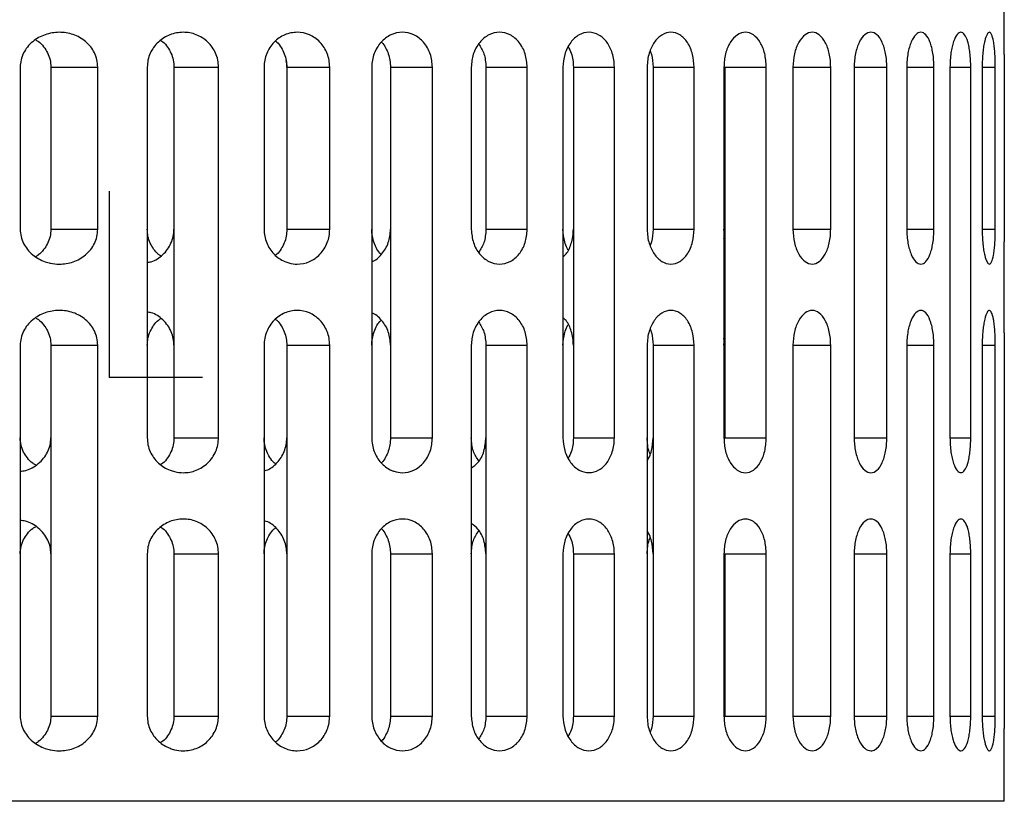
# Model space of a CAD drawing. Header units: millimetres. Extents: x 0 to 273, y -37 to 185.
# Tile 4 of 7: x 94 to 136, y 12 to 46. Entities that reach past the tile are written whole.
import ezdxf

# ---------------------------------------------------------------- set-up
doc = ezdxf.new("R2010")
doc.units = ezdxf.units.MM
doc.header["$PDSIZE"] = -1

msp = doc.modelspace()

# ---------------------------------------------------------------- linework, layer by layer
at = {"color": 7, "linetype": 'Continuous', "lineweight": 25}
for p, q in [((136.044, 44.659), (136.044, 50.623)), ((93.583, 44.123), (93.583, 37.123)), ((94.91, 44.123), (96.93, 44.123)), ((94.91, 44.123), (94.91, 37.123)), ((96.93, 37.123), (96.93, 44.123)), ((99.066, 44.123), (99.066, 28.123)), ((100.219, 44.123), (100.219, 28.123)), ((100.219, 44.123), (102.139, 44.123)), ((102.139, 28.123), (102.139, 44.123)), ((104.106, 44.123), (104.106, 37.123)), ((105.087, 44.123), (105.087, 37.123)), ((105.087, 44.123), (106.939, 44.123)), ((106.939, 37.123), (106.939, 44.123)), ((108.754, 44.123), (108.754, 28.123)), ((109.565, 44.123), (109.565, 28.123)), ((109.565, 44.123), (111.371, 44.123)), ((111.371, 28.123), (111.371, 44.123)), ((113.047, 44.123), (113.047, 37.123)), ((113.681, 44.123), (113.681, 37.123)), ((113.681, 44.123), (115.46, 44.123)), ((115.46, 37.123), (115.46, 44.123)), ((117.004, 44.123), (117.004, 28.123)), ((117.453, 44.123), (117.453, 28.123)), ((117.453, 44.123), (119.221, 44.123)), ((119.221, 28.123), (119.221, 44.123)), ((120.636, 44.123), (120.636, 37.123)), ((120.888, 44.123), (120.888, 37.123)), ((120.888, 44.123), (122.66, 44.123)), ((122.66, 37.123), (122.66, 44.123)), ((123.945, 44.123), (123.945, 28.123)), ((123.982, 44.123), (123.982, 28.123)), ((123.982, 44.123), (125.775, 44.123)), ((125.775, 28.123), (125.775, 44.123)), ((126.927, 44.123), (126.927, 37.123)), ((126.927, 44.123), (128.553, 44.123)), ((128.553, 37.123), (128.553, 44.123)), ((129.567, 44.123), (129.567, 28.123)), ((129.567, 44.123), (130.976, 44.123)), ((130.976, 28.123), (130.976, 44.123)), ((131.838, 44.123), (131.838, 37.123)), ((131.838, 44.123), (133.007, 44.123)), ((133.007, 37.123), (133.007, 44.123)), ((133.7, 44.123), (133.7, 28.123)), ((133.7, 44.123), (134.596, 44.123)), ((134.596, 28.123), (134.596, 44.123)), ((135.089, 44.123), (135.089, 37.123)), ((135.089, 44.123), (135.655, 44.123)), ((135.655, 37.123), (135.655, 44.123)), ((136.044, 44.123), (136.044, 37.123)), ((94.91, 37.123), (96.93, 37.123)), ((105.087, 37.123), (106.939, 37.123)), ((113.681, 37.123), (115.46, 37.123)), ((120.888, 37.123), (122.66, 37.123)), ((123.982, 36.833), (123.945, 37.123)), ((126.927, 37.123), (128.553, 37.123)), ((131.838, 37.123), (133.007, 37.123)), ((135.089, 37.123), (135.655, 37.123)), ((136.044, 32.659), (136.044, 36.587)), ((123.982, 32.123), (123.945, 32.432)), ((93.583, 32.123), (93.583, 16.123)), ((94.91, 32.123), (96.93, 32.123)), ((94.91, 32.123), (94.91, 16.123)), ((96.93, 16.123), (96.93, 32.123)), ((104.106, 32.123), (104.106, 16.123)), ((105.087, 32.123), (105.087, 16.123)), ((105.087, 32.123), (106.939, 32.123)), ((106.939, 16.123), (106.939, 32.123)), ((113.047, 32.123), (113.047, 16.123)), ((113.681, 32.123), (113.681, 16.123)), ((113.681, 32.123), (115.46, 32.123)), ((115.46, 16.123), (115.46, 32.123)), ((120.636, 32.123), (120.636, 16.123)), ((120.888, 32.123), (120.888, 16.123)), ((120.888, 32.123), (122.66, 32.123)), ((122.66, 16.123), (122.66, 32.123)), ((123.945, 32.123), (123.964, 32.273)), ((126.927, 32.123), (126.927, 16.123)), ((126.927, 32.123), (128.553, 32.123)), ((128.553, 16.123), (128.553, 32.123)), ((131.838, 32.123), (131.838, 16.123)), ((131.838, 32.123), (133.007, 32.123)), ((133.007, 16.123), (133.007, 32.123)), ((135.089, 32.123), (135.089, 16.123)), ((135.089, 32.123), (135.655, 32.123)), ((135.655, 16.123), (135.655, 32.123)), ((136.044, 32.123), (136.044, 16.123)), ((100.219, 28.123), (102.139, 28.123)), ((109.565, 28.123), (111.371, 28.123)), ((117.453, 28.123), (119.221, 28.123)), ((123.982, 28.123), (125.775, 28.123)), ((129.567, 28.123), (130.976, 28.123)), ((133.7, 28.123), (134.596, 28.123)), ((99.066, 23.123), (99.066, 16.123)), ((100.219, 23.123), (100.219, 16.123)), ((100.219, 23.123), (102.139, 23.123)), ((102.139, 16.123), (102.139, 23.123)), ((108.754, 23.123), (108.754, 16.123)), ((109.565, 23.123), (109.565, 16.123)), ((109.565, 23.123), (111.371, 23.123)), ((111.371, 16.123), (111.371, 23.123)), ((117.004, 23.123), (117.004, 16.123)), ((117.453, 23.123), (117.453, 16.123)), ((117.453, 23.123), (119.221, 23.123)), ((119.221, 16.123), (119.221, 23.123)), ((123.945, 23.123), (123.945, 16.123)), ((123.982, 23.123), (123.982, 16.123)), ((123.982, 23.123), (125.775, 23.123)), ((125.775, 16.123), (125.775, 23.123)), ((129.567, 23.123), (129.567, 16.123)), ((129.567, 23.123), (130.976, 23.123)), ((130.976, 16.123), (130.976, 23.123)), ((133.7, 23.123), (133.7, 16.123)), ((133.7, 23.123), (134.596, 23.123)), ((134.596, 16.123), (134.596, 23.123)), ((94.91, 16.123), (96.93, 16.123)), ((100.219, 16.123), (102.139, 16.123)), ((105.087, 16.123), (106.939, 16.123)), ((109.565, 16.123), (111.371, 16.123)), ((113.681, 16.123), (115.46, 16.123)), ((117.453, 16.123), (119.221, 16.123)), ((120.888, 16.123), (122.66, 16.123)), ((123.982, 16.123), (125.775, 16.123)), ((126.927, 16.123), (128.553, 16.123)), ((129.567, 16.123), (130.976, 16.123)), ((131.838, 16.123), (133.007, 16.123)), ((133.7, 16.123), (134.596, 16.123)), ((135.089, 16.123), (135.655, 16.123)), ((136.044, 12.443), (136.044, 15.587)), ((136.044, 12.443), (26.044, 12.443))]:
    msp.add_line(p, q, dxfattribs=at)
at = {"color": 7, "linetype": 'Continuous'}
for q in [(97.442, 38.768), (101.455, 30.741)]:
    msp.add_line((97.442, 30.741), q, dxfattribs=at)
at = {"color": 7, "linetype": 'Continuous', "lineweight": 25}
for points, knots in [([(96.93, 44.123), (96.923, 44.228), (96.909, 44.44), (96.799, 44.737), (96.632, 45.006), (96.342, 45.305), (95.88, 45.56), (95.267, 45.656), (94.654, 45.552), (94.189, 45.297), (93.893, 45.001), (93.72, 44.734), (93.606, 44.439), (93.591, 44.227), (93.583, 44.123)], [0, 0, 0, 0, 0.061906, 0.125308, 0.185924, 0.250597, 0.375507, 0.500411, 0.625074, 0.749446, 0.814919, 0.874924, 0.938513, 1, 1, 1, 1]), ([(102.139, 44.123), (102.133, 44.225), (102.121, 44.431), (102.024, 44.723), (101.876, 44.989), (101.615, 45.291), (101.19, 45.556), (100.614, 45.658), (100.036, 45.55), (99.606, 45.285), (99.339, 44.985), (99.186, 44.72), (99.086, 44.431), (99.073, 44.225), (99.066, 44.123)], [0, 0, 0, 0, 0.062136, 0.125383, 0.186392, 0.250669, 0.375459, 0.5003, 0.625033, 0.749589, 0.814502, 0.874719, 0.938192, 1, 1, 1, 1]), ([(106.939, 44.123), (106.934, 44.223), (106.923, 44.425), (106.837, 44.713), (106.704, 44.978), (106.467, 45.281), (106.075, 45.552), (105.535, 45.66), (104.992, 45.548), (104.593, 45.277), (104.35, 44.974), (104.212, 44.71), (104.123, 44.425), (104.111, 44.223), (104.106, 44.123)], [0, 0, 0, 0, 0.062279, 0.125393, 0.186717, 0.250667, 0.375365, 0.500115, 0.624838, 0.749487, 0.814239, 0.874744, 0.938073, 1, 1, 1, 1]), ([(111.371, 44.123), (111.353, 44.318), (111.325, 44.615), (111.16, 44.965), (110.944, 45.273), (110.581, 45.549), (110.076, 45.661), (109.568, 45.546), (109.128, 45.219), (108.877, 44.801), (108.77, 44.421), (108.759, 44.222), (108.754, 44.123)], [0, 0, 0, 0, 0.122359, 0.185688, 0.250364, 0.375166, 0.500001, 0.624856, 0.749722, 0.874585, 0.937931, 1, 1, 1, 1]), ([(115.46, 44.123), (115.443, 44.318), (115.407, 44.713), (115.133, 45.214), (114.738, 45.546), (114.267, 45.662), (113.795, 45.545), (113.45, 45.265), (113.243, 44.952), (113.089, 44.602), (113.064, 44.312), (113.047, 44.123)], [0, 0, 0, 0, 0.123683, 0.249879, 0.374726, 0.499586, 0.62449, 0.749464, 0.816305, 0.880402, 1, 1, 1, 1]), ([(119.221, 44.123), (119.217, 44.229), (119.208, 44.436), (119.117, 44.811), (118.919, 45.216), (118.562, 45.544), (118.129, 45.662), (117.69, 45.545), (117.371, 45.261), (117.181, 44.945), (117.041, 44.594), (117.018, 44.308), (117.004, 44.123)], [0, 0, 0, 0, 0.06771, 0.132099, 0.2504, 0.373928, 0.499887, 0.624683, 0.749579, 0.817979, 0.882596, 1, 1, 1, 1]), ([(122.66, 44.123), (122.648, 44.308), (122.629, 44.594), (122.507, 44.945), (122.34, 45.261), (122.059, 45.545), (121.663, 45.662), (121.263, 45.545), (120.926, 45.217), (120.736, 44.811), (120.649, 44.436), (120.64, 44.229), (120.636, 44.123)], [0, 0, 0, 0, 0.117375, 0.181975, 0.250357, 0.375079, 0.499796, 0.625836, 0.749425, 0.867797, 0.932234, 1, 1, 1, 1]), ([(125.775, 44.123), (125.761, 44.32), (125.734, 44.715), (125.528, 45.214), (125.232, 45.545), (124.878, 45.662), (124.517, 45.547), (124.207, 45.214), (123.988, 44.713), (123.96, 44.319), (123.945, 44.123)], [0, 0, 0, 0, 0.125046, 0.249998, 0.374917, 0.499832, 0.624705, 0.749798, 0.876155, 1, 1, 1, 1]), ([(128.553, 44.123), (128.55, 44.222), (128.545, 44.421), (128.482, 44.801), (128.334, 45.219), (128.071, 45.546), (127.759, 45.661), (127.441, 45.549), (127.208, 45.273), (127.066, 44.965), (126.958, 44.615), (126.939, 44.318), (126.927, 44.123)], [0, 0, 0, 0, 0.0621143, 0.1255187, 0.2503097, 0.3751079, 0.4999091, 0.6247037, 0.7495286, 0.8142314, 0.877587, 1, 1, 1, 1]), ([(130.976, 44.123), (130.973, 44.223), (130.968, 44.425), (130.926, 44.711), (130.862, 44.975), (130.748, 45.277), (130.558, 45.548), (130.292, 45.66), (130.019, 45.552), (129.816, 45.281), (129.692, 44.978), (129.621, 44.713), (129.575, 44.426), (129.57, 44.223), (129.567, 44.123)], [0, 0, 0, 0, 0.061974, 0.125362, 0.185859, 0.250624, 0.37533, 0.500039, 0.624686, 0.74929, 0.813233, 0.874568, 0.937697, 1, 1, 1, 1]), ([(133.007, 44.123), (133.005, 44.225), (133.001, 44.431), (132.966, 44.721), (132.912, 44.986), (132.817, 45.286), (132.661, 45.55), (132.445, 45.658), (132.222, 45.555), (132.053, 45.291), (131.946, 44.989), (131.885, 44.723), (131.845, 44.432), (131.84, 44.225), (131.838, 44.123)], [0, 0, 0, 0, 0.061835, 0.125347, 0.185624, 0.250632, 0.375442, 0.500231, 0.624868, 0.749375, 0.813591, 0.874565, 0.937834, 1, 1, 1, 1]), ([(134.596, 44.123), (134.594, 44.227), (134.591, 44.439), (134.563, 44.734), (134.522, 45.001), (134.45, 45.298), (134.334, 45.553), (134.174, 45.656), (134.006, 45.559), (133.874, 45.304), (133.789, 45.006), (133.739, 44.738), (133.706, 44.44), (133.702, 44.228), (133.7, 44.123)], [0, 0, 0, 0, 0.061594, 0.125311, 0.18525, 0.250669, 0.375658, 0.500534, 0.62512, 0.749482, 0.814006, 0.874507, 0.938001, 1, 1, 1, 1]), ([(135.655, 44.123), (135.654, 44.231), (135.652, 44.452), (135.636, 44.753), (135.611, 45.021), (135.569, 45.313), (135.516, 45.496), (135.457, 45.601), (135.39, 45.643), (135.299, 45.565), (135.212, 45.323), (135.153, 45.028), (135.118, 44.757), (135.094, 44.452), (135.091, 44.232), (135.089, 44.123)], [0, 0, 0, 0, 0.06114, 0.12515, 0.184594, 0.250613, 0.375633, 0.421887, 0.500804, 0.625295, 0.749339, 0.814667, 0.874889, 0.938487, 1, 1, 1, 1]), ([(94.255, 45.291), (94.293, 45.271), (94.429, 45.204), (94.598, 45.007), (94.775, 44.743), (94.888, 44.443), (94.903, 44.229), (94.91, 44.123)], [0, 0, 0, 0, 0.093766, 0.327375, 0.545701, 0.77577, 1, 1, 1, 1]), ([(99.65, 45.268), (99.681, 45.251), (99.8, 45.184), (99.946, 44.988), (100.102, 44.727), (100.2, 44.433), (100.212, 44.226), (100.219, 44.123)], [0, 0, 0, 0, 0.082415, 0.317508, 0.540325, 0.772291, 1, 1, 1, 1]), ([(104.604, 45.239), (104.623, 45.227), (104.723, 45.162), (104.849, 44.968), (104.988, 44.705), (105.072, 44.417), (105.082, 44.22), (105.087, 44.123)], [0, 0, 0, 0, 0.056573, 0.302561, 0.541271, 0.773472, 1, 1, 1, 1]), ([(109.167, 45.202), (109.171, 45.199), (109.248, 45.141), (109.347, 44.959), (109.521, 44.619), (109.547, 44.32), (109.565, 44.123)], [0, 0, 0, 0, 0.013487, 0.268454, 0.518008, 1, 1, 1, 1]), ([(113.366, 45.121), (113.453, 44.985), (113.638, 44.695), (113.666, 44.321), (113.681, 44.123)], [0, 0, 0, 0, 0.468553, 1, 1, 1, 1]), ([(117.225, 45.002), (117.275, 44.914), (117.371, 44.746), (117.438, 44.435), (117.448, 44.229), (117.453, 44.123)], [0, 0, 0, 0, 0.3498298, 0.6667295, 1, 1, 1, 1]), ([(120.769, 44.823), (120.788, 44.771), (120.865, 44.557), (120.878, 44.31), (120.888, 44.123)], [0, 0, 0, 0, 0.2435319, 1, 1, 1, 1]), ([(136.044, 44.659), (136.044, 44.594), (136.044, 44.429), (136.044, 44.238), (136.044, 44.123)], [0, 0, 0, 0, 0.400052, 1, 1, 1, 1]), ([(105.087, 44.123), (105.087, 44.222), (105.087, 44.32), (105.061, 44.413), (105.061, 44.413)], [0, 0, 0, 0, 0.999643, 1, 1, 1, 1]), ([(93.583, 37.123), (93.591, 37.019), (93.606, 36.807), (93.72, 36.512), (93.894, 36.245), (94.19, 35.948), (94.54, 35.757), (94.936, 35.646), (95.344, 35.601), (95.883, 35.687), (96.343, 35.942), (96.632, 36.241), (96.799, 36.509), (96.909, 36.806), (96.923, 37.018), (96.93, 37.123)], [0, 0, 0, 0, 0.061513, 0.1251409, 0.1851615, 0.2506788, 0.3754753, 0.4211225, 0.5006537, 0.6252758, 0.7496693, 0.8141021, 0.8745216, 0.9380085, 1, 1, 1, 1]), ([(94.91, 37.123), (94.903, 37.018), (94.888, 36.804), (94.775, 36.503), (94.598, 36.24), (94.428, 36.042), (94.293, 35.975), (94.255, 35.956)], [0, 0, 0, 0, 0.223795, 0.453427, 0.672442, 0.906913, 1, 1, 1, 1]), ([(99.65, 35.978), (99.616, 35.997), (99.493, 36.067), (99.342, 36.264), (99.185, 36.524), (99.086, 36.815), (99.073, 37.021), (99.066, 37.123)], [0, 0, 0, 0, 0.091119, 0.326601, 0.545043, 0.77555, 1, 1, 1, 1]), ([(99.066, 35.694), (99.125, 35.702), (99.376, 35.737), (99.682, 35.957), (99.949, 36.253), (100.101, 36.521), (100.2, 36.813), (100.212, 37.02), (100.219, 37.123)], [0, 0, 0, 0, 0.091712, 0.393144, 0.548758, 0.696237, 0.849524, 1, 1, 1, 1]), ([(104.106, 37.123), (104.111, 37.023), (104.123, 36.822), (104.212, 36.536), (104.35, 36.272), (104.593, 35.97), (104.889, 35.769), (105.235, 35.648), (105.596, 35.599), (106.076, 35.695), (106.469, 35.967), (106.708, 36.275), (106.841, 36.543), (106.924, 36.83), (106.934, 37.026), (106.939, 37.123)], [0, 0, 0, 0, 0.061859, 0.125126, 0.185608, 0.250356, 0.375136, 0.417928, 0.500364, 0.624978, 0.749471, 0.814717, 0.878095, 0.939789, 1, 1, 1, 1]), ([(105.087, 37.123), (105.082, 37.023), (105.071, 36.82), (104.984, 36.53), (104.845, 36.272), (104.722, 36.083), (104.623, 36.019), (104.604, 36.007)], [0, 0, 0, 0, 0.234406, 0.472054, 0.702801, 0.943667, 1, 1, 1, 1]), ([(109.167, 36.044), (109.162, 36.048), (109.013, 36.158), (108.882, 36.451), (108.769, 36.824), (108.759, 37.024), (108.754, 37.123)], [0, 0, 0, 0, 0.017352, 0.50723, 0.75613, 1, 1, 1, 1]), ([(108.754, 35.733), (108.754, 35.733), (108.92, 35.77), (109.131, 35.981), (109.352, 36.279), (109.518, 36.631), (109.546, 36.928), (109.565, 37.123)], [0, 0, 0, 0, 0.000078, 0.332652, 0.505132, 0.673949, 1, 1, 1, 1]), ([(113.047, 37.123), (113.066, 36.926), (113.103, 36.532), (113.389, 36.033), (113.793, 35.701), (114.267, 35.584), (114.737, 35.699), (115.132, 36.032), (115.407, 36.533), (115.443, 36.928), (115.46, 37.123)], [0, 0, 0, 0, 0.124877, 0.249781, 0.374755, 0.499814, 0.624715, 0.749815, 0.876163, 1, 1, 1, 1]), ([(113.681, 37.123), (113.666, 36.925), (113.639, 36.554), (113.455, 36.266), (113.37, 36.132)], [0, 0, 0, 0, 0.5351471, 1, 1, 1, 1]), ([(117.225, 36.244), (117.211, 36.266), (117.148, 36.366), (117.044, 36.655), (117.019, 36.939), (117.004, 37.123)], [0, 0, 0, 0, 0.091852, 0.41427, 1, 1, 1, 1]), ([(117.004, 35.941), (117.049, 35.978), (117.211, 36.112), (117.347, 36.438), (117.44, 36.809), (117.449, 37.017), (117.453, 37.123)], [0, 0, 0, 0, 0.155244, 0.554307, 0.771542, 1, 1, 1, 1]), ([(120.636, 37.123), (120.64, 37.017), (120.649, 36.81), (120.736, 36.435), (120.926, 36.03), (121.262, 35.702), (121.662, 35.584), (122.058, 35.701), (122.34, 35.984), (122.507, 36.3), (122.628, 36.651), (122.648, 36.938), (122.66, 37.123)], [0, 0, 0, 0, 0.067695, 0.13207, 0.250349, 0.373858, 0.499785, 0.624556, 0.749426, 0.817875, 0.882535, 1, 1, 1, 1]), ([(120.888, 37.123), (120.878, 36.936), (120.865, 36.689), (120.788, 36.476), (120.769, 36.423)], [0, 0, 0, 0, 0.755884, 1, 1, 1, 1]), ([(123.945, 36.723), (123.953, 36.759), (123.978, 36.888), (123.98, 37.025), (123.982, 37.123)], [0, 0, 0, 0, 0.280672, 1, 1, 1, 1]), ([(126.927, 37.123), (126.939, 36.928), (126.958, 36.632), (127.066, 36.281), (127.207, 35.974), (127.441, 35.697), (127.759, 35.585), (128.071, 35.7), (128.334, 36.027), (128.482, 36.445), (128.545, 36.825), (128.55, 37.024), (128.553, 37.123)], [0, 0, 0, 0, 0.122337, 0.185654, 0.250318, 0.375097, 0.499908, 0.62474, 0.749581, 0.874422, 0.937852, 1, 1, 1, 1]), ([(131.838, 37.123), (131.84, 37.021), (131.845, 36.815), (131.885, 36.523), (131.946, 36.257), (132.053, 35.955), (132.223, 35.691), (132.446, 35.588), (132.662, 35.696), (132.817, 35.961), (132.912, 36.26), (132.966, 36.525), (133.001, 36.815), (133.005, 37.021), (133.007, 37.123)], [0, 0, 0, 0, 0.062128, 0.125366, 0.186368, 0.250635, 0.375409, 0.500234, 0.624949, 0.749489, 0.814394, 0.874602, 0.938136, 1, 1, 1, 1]), ([(135.089, 37.123), (135.091, 37.015), (135.094, 36.794), (135.118, 36.49), (135.153, 36.219), (135.212, 35.923), (135.299, 35.681), (135.391, 35.603), (135.457, 35.646), (135.516, 35.75), (135.569, 35.933), (135.611, 36.223), (135.636, 36.491), (135.652, 36.793), (135.654, 37.015), (135.655, 37.123)], [0, 0, 0, 0, 0.061503, 0.125101, 0.185193, 0.250391, 0.375159, 0.50013, 0.578508, 0.624988, 0.74901, 0.815012, 0.874456, 0.938671, 1, 1, 1, 1]), ([(136.044, 37.123), (136.044, 37.009), (136.044, 36.818), (136.044, 36.653), (136.044, 36.587)], [0, 0, 0, 0, 0.599631, 1, 1, 1, 1]), ([(96.93, 32.123), (96.923, 32.228), (96.909, 32.44), (96.799, 32.737), (96.632, 33.006), (96.342, 33.305), (95.88, 33.56), (95.267, 33.656), (94.654, 33.552), (94.189, 33.297), (93.893, 33.001), (93.72, 32.734), (93.606, 32.439), (93.591, 32.227), (93.583, 32.123)], [0, 0, 0, 0, 0.061906, 0.125308, 0.185924, 0.250597, 0.375507, 0.500411, 0.625074, 0.749446, 0.814919, 0.874924, 0.938513, 1, 1, 1, 1]), ([(106.939, 32.123), (106.934, 32.223), (106.923, 32.425), (106.837, 32.713), (106.704, 32.978), (106.467, 33.281), (106.075, 33.552), (105.535, 33.66), (104.992, 33.548), (104.593, 33.277), (104.35, 32.974), (104.212, 32.71), (104.123, 32.425), (104.111, 32.223), (104.106, 32.123)], [0, 0, 0, 0, 0.0622791, 0.1253928, 0.1867168, 0.2506674, 0.3753655, 0.5001153, 0.6248379, 0.7494875, 0.8142387, 0.8747439, 0.9380728, 1, 1, 1, 1]), ([(115.46, 32.123), (115.443, 32.318), (115.407, 32.713), (115.133, 33.214), (114.738, 33.546), (114.267, 33.662), (113.795, 33.545), (113.45, 33.265), (113.243, 32.952), (113.089, 32.602), (113.064, 32.312), (113.047, 32.123)], [0, 0, 0, 0, 0.123683, 0.249879, 0.374726, 0.499586, 0.62449, 0.749464, 0.816305, 0.880402, 1, 1, 1, 1]), ([(122.66, 32.123), (122.648, 32.308), (122.629, 32.594), (122.507, 32.945), (122.34, 33.261), (122.059, 33.545), (121.663, 33.662), (121.263, 33.545), (120.926, 33.217), (120.736, 32.811), (120.649, 32.436), (120.64, 32.229), (120.636, 32.123)], [0, 0, 0, 0, 0.117375, 0.181975, 0.250357, 0.375079, 0.499796, 0.625836, 0.749425, 0.867797, 0.932234, 1, 1, 1, 1]), ([(128.553, 32.123), (128.55, 32.222), (128.545, 32.421), (128.482, 32.801), (128.334, 33.219), (128.071, 33.546), (127.759, 33.661), (127.441, 33.549), (127.208, 33.273), (127.066, 32.965), (126.958, 32.615), (126.939, 32.318), (126.927, 32.123)], [0, 0, 0, 0, 0.062114, 0.125519, 0.25031, 0.375108, 0.499909, 0.624704, 0.749529, 0.814231, 0.877587, 1, 1, 1, 1]), ([(133.007, 32.123), (133.005, 32.225), (133.001, 32.431), (132.966, 32.721), (132.912, 32.986), (132.817, 33.286), (132.661, 33.55), (132.445, 33.658), (132.222, 33.555), (132.053, 33.291), (131.946, 32.989), (131.885, 32.723), (131.845, 32.432), (131.84, 32.225), (131.838, 32.123)], [0, 0, 0, 0, 0.061835, 0.125347, 0.185624, 0.250632, 0.375442, 0.500231, 0.624868, 0.749375, 0.813591, 0.874565, 0.937834, 1, 1, 1, 1]), ([(135.655, 32.123), (135.654, 32.231), (135.652, 32.452), (135.636, 32.753), (135.611, 33.021), (135.569, 33.313), (135.516, 33.496), (135.457, 33.601), (135.39, 33.643), (135.299, 33.565), (135.212, 33.323), (135.154, 33.029), (135.118, 32.758), (135.094, 32.453), (135.091, 32.232), (135.089, 32.123)], [0, 0, 0, 0, 0.061122, 0.125111, 0.184537, 0.250533, 0.375515, 0.421813, 0.500647, 0.625097, 0.749103, 0.814412, 0.874613, 0.938355, 1, 1, 1, 1]), ([(94.255, 33.291), (94.293, 33.271), (94.429, 33.204), (94.598, 33.007), (94.775, 32.743), (94.888, 32.443), (94.903, 32.229), (94.91, 32.123)], [0, 0, 0, 0, 0.093813, 0.32741, 0.545724, 0.775781, 1, 1, 1, 1]), ([(100.219, 32.123), (100.213, 32.221), (100.201, 32.421), (100.107, 32.711), (99.956, 32.985), (99.684, 33.288), (99.375, 33.509), (99.124, 33.544), (99.066, 33.552)], [0, 0, 0, 0, 0.144043, 0.292529, 0.446452, 0.606704, 0.909097, 1, 1, 1, 1]), ([(99.066, 32.123), (99.073, 32.225), (99.086, 32.431), (99.185, 32.722), (99.342, 32.982), (99.493, 33.179), (99.616, 33.249), (99.65, 33.268)], [0, 0, 0, 0, 0.224404, 0.454894, 0.673645, 0.909566, 1, 1, 1, 1]), ([(104.604, 33.239), (104.623, 33.227), (104.723, 33.162), (104.849, 32.968), (104.988, 32.705), (105.072, 32.417), (105.082, 32.22), (105.087, 32.123)], [0, 0, 0, 0, 0.056493, 0.302502, 0.541232, 0.773453, 1, 1, 1, 1]), ([(109.565, 32.123), (109.546, 32.318), (109.518, 32.614), (109.353, 32.966), (109.132, 33.264), (108.921, 33.476), (108.755, 33.513), (108.754, 33.513)], [0, 0, 0, 0, 0.3256074, 0.4941857, 0.6664163, 0.999152, 1, 1, 1, 1]), ([(108.754, 32.123), (108.759, 32.222), (108.769, 32.422), (108.881, 32.795), (109.013, 33.088), (109.161, 33.198), (109.166, 33.202)], [0, 0, 0, 0, 0.243852, 0.492771, 0.982684, 1, 1, 1, 1]), ([(117.453, 32.123), (117.449, 32.229), (117.44, 32.437), (117.347, 32.807), (117.211, 33.133), (117.049, 33.267), (117.004, 33.305)], [0, 0, 0, 0, 0.228008, 0.444846, 0.843279, 1, 1, 1, 1]), ([(113.366, 33.121), (113.453, 32.985), (113.638, 32.695), (113.666, 32.321), (113.681, 32.123)], [0, 0, 0, 0, 0.468553, 1, 1, 1, 1]), ([(117.004, 32.123), (117.019, 32.307), (117.044, 32.591), (117.148, 32.88), (117.211, 32.98), (117.225, 33.002)], [0, 0, 0, 0, 0.585287, 0.907429, 1, 1, 1, 1]), ([(120.769, 32.823), (120.788, 32.771), (120.865, 32.557), (120.878, 32.31), (120.888, 32.123)], [0, 0, 0, 0, 0.243579, 1, 1, 1, 1]), ([(136.044, 32.659), (136.044, 32.594), (136.044, 32.429), (136.044, 32.238), (136.044, 32.123)], [0, 0, 0, 0, 0.400052, 1, 1, 1, 1]), ([(94.255, 26.955), (94.211, 26.977), (94.071, 27.048), (93.896, 27.249), (93.72, 27.511), (93.606, 27.807), (93.591, 28.019), (93.583, 28.123)], [0, 0, 0, 0, 0.105618, 0.339071, 0.553017, 0.780278, 1, 1, 1, 1]), ([(93.583, 26.682), (93.664, 26.691), (93.949, 26.724), (94.301, 26.94), (94.6, 27.234), (94.774, 27.504), (94.888, 27.803), (94.903, 28.017), (94.91, 28.123)], [0, 0, 0, 0, 0.114653, 0.407889, 0.560996, 0.704031, 0.853914, 1, 1, 1, 1]), ([(99.066, 28.123), (99.073, 28.022), (99.086, 27.816), (99.186, 27.526), (99.339, 27.261), (99.607, 26.96), (99.929, 26.763), (100.3, 26.647), (100.684, 26.6), (101.192, 26.691), (101.618, 26.957), (101.882, 27.265), (102.03, 27.537), (102.122, 27.826), (102.134, 28.025), (102.139, 28.123)], [0, 0, 0, 0, 0.061728, 0.125125, 0.185422, 0.250452, 0.375261, 0.419958, 0.500549, 0.625149, 0.749585, 0.815569, 0.879073, 0.940428, 1, 1, 1, 1]), ([(100.219, 28.123), (100.212, 28.021), (100.2, 27.813), (100.102, 27.519), (99.946, 27.258), (99.8, 27.062), (99.681, 26.995), (99.65, 26.978)], [0, 0, 0, 0, 0.227499, 0.459278, 0.682554, 0.918234, 1, 1, 1, 1]), ([(104.604, 27.007), (104.583, 27.02), (104.48, 27.086), (104.353, 27.276), (104.211, 27.534), (104.123, 27.821), (104.111, 28.023), (104.106, 28.123)], [0, 0, 0, 0, 0.0624304, 0.3046127, 0.530904, 0.768083, 1, 1, 1, 1]), ([(104.106, 26.711), (104.137, 26.716), (104.348, 26.752), (104.606, 26.97), (104.848, 27.266), (104.983, 27.532), (105.071, 27.82), (105.082, 28.022), (105.087, 28.123)], [0, 0, 0, 0, 0.054806, 0.368595, 0.529702, 0.684091, 0.843119, 1, 1, 1, 1]), ([(108.754, 28.123), (108.759, 28.025), (108.77, 27.826), (108.877, 27.446), (109.127, 27.028), (109.426, 26.806), (109.628, 26.713), (109.79, 26.65), (110.122, 26.596), (110.581, 26.697), (110.943, 26.973), (111.16, 27.281), (111.325, 27.631), (111.353, 27.928), (111.371, 28.123)], [0, 0, 0, 0, 0.062, 0.125285, 0.249997, 0.374824, 0.378552, 0.410255, 0.500173, 0.624979, 0.749676, 0.81434, 0.877658, 1, 1, 1, 1]), ([(109.565, 28.123), (109.547, 27.926), (109.521, 27.627), (109.347, 27.287), (109.248, 27.105), (109.171, 27.047), (109.167, 27.045)], [0, 0, 0, 0, 0.481937, 0.7314717, 0.9864245, 1, 1, 1, 1]), ([(113.37, 27.133), (113.282, 27.265), (113.093, 27.552), (113.063, 27.923), (113.047, 28.123)], [0, 0, 0, 0, 0.459357, 1, 1, 1, 1]), ([(113.047, 26.823), (113.146, 26.894), (113.383, 27.062), (113.626, 27.537), (113.663, 27.929), (113.681, 28.123)], [0, 0, 0, 0, 0.266945, 0.637178, 1, 1, 1, 1]), ([(117.004, 28.123), (117.018, 27.938), (117.041, 27.652), (117.18, 27.302), (117.37, 26.986), (117.689, 26.702), (118.128, 26.584), (118.561, 26.701), (118.918, 27.029), (119.117, 27.435), (119.208, 27.81), (119.217, 28.017), (119.221, 28.123)], [0, 0, 0, 0, 0.117284, 0.181822, 0.250131, 0.374893, 0.499749, 0.625818, 0.749433, 0.867802, 0.932237, 1, 1, 1, 1]), ([(117.453, 28.123), (117.448, 28.017), (117.438, 27.811), (117.371, 27.501), (117.276, 27.332), (117.225, 27.244)], [0, 0, 0, 0, 0.333015, 0.649698, 1, 1, 1, 1]), ([(120.769, 27.423), (120.753, 27.455), (120.696, 27.567), (120.652, 27.812), (120.641, 28.018), (120.636, 28.123)], [0, 0, 0, 0, 0.157991, 0.568396, 1, 1, 1, 1]), ([(120.636, 27.131), (120.669, 27.189), (120.746, 27.324), (120.855, 27.653), (120.875, 27.939), (120.888, 28.123)], [0, 0, 0, 0, 0.213701, 0.492871, 1, 1, 1, 1]), ([(123.945, 28.123), (123.96, 27.928), (123.988, 27.533), (124.207, 27.033), (124.516, 26.7), (124.877, 26.584), (125.232, 26.701), (125.528, 27.032), (125.734, 27.531), (125.761, 27.926), (125.775, 28.123)], [0, 0, 0, 0, 0.123744, 0.250001, 0.374908, 0.499828, 0.624793, 0.749826, 0.874872, 1, 1, 1, 1]), ([(129.567, 28.123), (129.57, 28.023), (129.575, 27.821), (129.621, 27.533), (129.692, 27.269), (129.816, 26.965), (130.019, 26.694), (130.292, 26.586), (130.558, 26.698), (130.748, 26.969), (130.862, 27.271), (130.926, 27.535), (130.968, 27.821), (130.973, 28.023), (130.976, 28.123)], [0, 0, 0, 0, 0.0622689, 0.125372, 0.1866862, 0.2506258, 0.3753033, 0.5000323, 0.624734, 0.7493625, 0.8141043, 0.8745981, 0.9380024, 1, 1, 1, 1]), ([(133.7, 28.123), (133.702, 28.018), (133.706, 27.806), (133.739, 27.509), (133.789, 27.241), (133.874, 26.941), (134.006, 26.686), (134.174, 26.59), (134.335, 26.694), (134.45, 26.948), (134.522, 27.245), (134.563, 27.512), (134.591, 27.807), (134.594, 28.019), (134.596, 28.123)], [0, 0, 0, 0, 0.061888, 0.125273, 0.185872, 0.250526, 0.3754, 0.500268, 0.624895, 0.749233, 0.814688, 0.874675, 0.938394, 1, 1, 1, 1]), ([(94.91, 23.123), (94.904, 23.223), (94.89, 23.427), (94.782, 23.723), (94.61, 24.002), (94.305, 24.304), (93.949, 24.523), (93.663, 24.555), (93.583, 24.564)], [0, 0, 0, 0, 0.138358, 0.282026, 0.432654, 0.591673, 0.886077, 1, 1, 1, 1]), ([(93.583, 23.123), (93.591, 23.227), (93.606, 23.439), (93.72, 23.736), (93.896, 23.997), (94.07, 24.198), (94.211, 24.269), (94.255, 24.291)], [0, 0, 0, 0, 0.219726, 0.447024, 0.660846, 0.894221, 1, 1, 1, 1]), ([(102.139, 23.123), (102.133, 23.225), (102.121, 23.431), (102.024, 23.723), (101.876, 23.989), (101.615, 24.291), (101.19, 24.556), (100.614, 24.658), (100.036, 24.55), (99.606, 24.285), (99.339, 23.985), (99.186, 23.72), (99.086, 23.431), (99.073, 23.225), (99.066, 23.123)], [0, 0, 0, 0, 0.062136, 0.125383, 0.186392, 0.250669, 0.375459, 0.5003, 0.625033, 0.749589, 0.814502, 0.874719, 0.938192, 1, 1, 1, 1]), ([(99.65, 24.268), (99.681, 24.251), (99.8, 24.184), (99.946, 23.988), (100.102, 23.727), (100.2, 23.433), (100.212, 23.226), (100.219, 23.123)], [0, 0, 0, 0, 0.082341, 0.317452, 0.540287, 0.772272, 1, 1, 1, 1]), ([(105.087, 23.123), (105.082, 23.22), (105.072, 23.417), (104.987, 23.703), (104.853, 23.974), (104.608, 24.275), (104.348, 24.494), (104.137, 24.53), (104.106, 24.535)], [0, 0, 0, 0, 0.1514599, 0.3067126, 0.4663158, 0.6307833, 0.9452027, 1, 1, 1, 1]), ([(104.106, 23.123), (104.111, 23.223), (104.123, 23.425), (104.211, 23.712), (104.353, 23.97), (104.48, 24.16), (104.583, 24.226), (104.604, 24.239)], [0, 0, 0, 0, 0.231911, 0.469119, 0.695501, 0.937865, 1, 1, 1, 1]), ([(111.371, 23.123), (111.353, 23.318), (111.325, 23.615), (111.16, 23.965), (110.944, 24.273), (110.581, 24.549), (110.076, 24.661), (109.568, 24.546), (109.128, 24.219), (108.877, 23.801), (108.77, 23.421), (108.759, 23.222), (108.754, 23.123)], [0, 0, 0, 0, 0.122359, 0.185688, 0.250364, 0.375166, 0.500001, 0.624856, 0.749722, 0.874585, 0.937931, 1, 1, 1, 1]), ([(113.681, 23.123), (113.663, 23.317), (113.626, 23.709), (113.384, 24.183), (113.147, 24.352), (113.047, 24.424)], [0, 0, 0, 0, 0.3621727, 0.7317391, 1, 1, 1, 1]), ([(119.221, 23.123), (119.217, 23.229), (119.208, 23.436), (119.117, 23.811), (118.919, 24.216), (118.562, 24.544), (118.129, 24.662), (117.69, 24.545), (117.371, 24.261), (117.181, 23.945), (117.041, 23.594), (117.018, 23.308), (117.004, 23.123)], [0, 0, 0, 0, 0.06771, 0.132099, 0.2504, 0.373928, 0.499887, 0.624683, 0.749579, 0.817979, 0.882596, 1, 1, 1, 1]), ([(125.775, 23.123), (125.761, 23.32), (125.734, 23.715), (125.528, 24.214), (125.232, 24.545), (124.878, 24.662), (124.517, 24.547), (124.207, 24.214), (123.988, 23.713), (123.96, 23.319), (123.945, 23.123)], [0, 0, 0, 0, 0.125046, 0.249998, 0.374917, 0.499832, 0.624705, 0.749798, 0.876155, 1, 1, 1, 1]), ([(130.976, 23.123), (130.973, 23.223), (130.968, 23.425), (130.926, 23.711), (130.862, 23.975), (130.748, 24.277), (130.558, 24.548), (130.292, 24.66), (130.019, 24.552), (129.816, 24.281), (129.692, 23.978), (129.621, 23.713), (129.575, 23.426), (129.57, 23.223), (129.567, 23.123)], [0, 0, 0, 0, 0.061974, 0.125362, 0.185859, 0.250624, 0.37533, 0.500039, 0.624686, 0.74929, 0.813233, 0.874568, 0.937697, 1, 1, 1, 1]), ([(134.596, 23.123), (134.594, 23.227), (134.591, 23.439), (134.563, 23.734), (134.522, 24.001), (134.45, 24.298), (134.334, 24.553), (134.174, 24.656), (134.006, 24.559), (133.874, 24.304), (133.789, 24.006), (133.739, 23.738), (133.706, 23.44), (133.702, 23.228), (133.7, 23.123)], [0, 0, 0, 0, 0.061594, 0.125311, 0.18525, 0.250669, 0.375658, 0.500534, 0.62512, 0.749482, 0.814006, 0.874507, 0.938001, 1, 1, 1, 1]), ([(109.167, 24.202), (109.171, 24.199), (109.248, 24.141), (109.347, 23.959), (109.521, 23.619), (109.547, 23.32), (109.565, 23.123)], [0, 0, 0, 0, 0.013423, 0.268407, 0.517977, 1, 1, 1, 1]), ([(113.047, 23.123), (113.063, 23.323), (113.093, 23.694), (113.283, 23.982), (113.37, 24.114)], [0, 0, 0, 0, 0.540214, 1, 1, 1, 1]), ([(117.225, 24.002), (117.275, 23.914), (117.371, 23.746), (117.438, 23.435), (117.448, 23.229), (117.453, 23.123)], [0, 0, 0, 0, 0.3498315, 0.6667304, 1, 1, 1, 1]), ([(120.888, 23.123), (120.875, 23.307), (120.855, 23.592), (120.747, 23.922), (120.669, 24.057), (120.636, 24.116)], [0, 0, 0, 0, 0.506274, 0.78488, 1, 1, 1, 1]), ([(120.636, 23.123), (120.641, 23.228), (120.652, 23.434), (120.696, 23.679), (120.753, 23.791), (120.769, 23.823)], [0, 0, 0, 0, 0.431234, 0.84132, 1, 1, 1, 1]), ([(93.583, 16.123), (93.591, 16.019), (93.606, 15.807), (93.72, 15.512), (93.894, 15.245), (94.19, 14.948), (94.54, 14.757), (94.936, 14.646), (95.344, 14.601), (95.883, 14.687), (96.343, 14.942), (96.632, 15.241), (96.799, 15.509), (96.909, 15.806), (96.923, 16.018), (96.93, 16.123)], [0, 0, 0, 0, 0.061513, 0.125141, 0.185161, 0.250679, 0.375475, 0.421122, 0.500654, 0.625276, 0.749669, 0.814102, 0.874522, 0.938009, 1, 1, 1, 1]), ([(94.91, 16.123), (94.903, 16.018), (94.888, 15.804), (94.775, 15.503), (94.598, 15.24), (94.428, 15.042), (94.293, 14.975), (94.255, 14.956)], [0, 0, 0, 0, 0.223795, 0.453427, 0.672442, 0.906913, 1, 1, 1, 1]), ([(99.066, 16.123), (99.073, 16.022), (99.086, 15.816), (99.186, 15.526), (99.339, 15.261), (99.607, 14.96), (99.929, 14.763), (100.3, 14.647), (100.684, 14.6), (101.192, 14.691), (101.618, 14.957), (101.882, 15.265), (102.03, 15.537), (102.122, 15.826), (102.134, 16.025), (102.139, 16.123)], [0, 0, 0, 0, 0.061728, 0.125125, 0.185422, 0.250452, 0.375261, 0.419958, 0.500549, 0.625149, 0.749585, 0.815569, 0.879073, 0.940428, 1, 1, 1, 1]), ([(100.219, 16.123), (100.212, 16.021), (100.2, 15.813), (100.102, 15.519), (99.946, 15.258), (99.8, 15.062), (99.681, 14.995), (99.65, 14.978)], [0, 0, 0, 0, 0.227499, 0.459278, 0.682554, 0.918234, 1, 1, 1, 1]), ([(104.106, 16.123), (104.111, 16.023), (104.123, 15.821), (104.212, 15.535), (104.35, 15.271), (104.594, 14.969), (104.993, 14.698), (105.535, 14.586), (106.075, 14.695), (106.467, 14.965), (106.704, 15.268), (106.837, 15.533), (106.923, 15.821), (106.934, 16.023), (106.939, 16.123)], [0, 0, 0, 0, 0.061974, 0.125362, 0.185859, 0.250624, 0.37533, 0.500039, 0.624686, 0.74929, 0.813233, 0.874568, 0.937697, 1, 1, 1, 1]), ([(105.087, 16.123), (105.082, 16.023), (105.071, 15.82), (104.984, 15.53), (104.845, 15.272), (104.722, 15.083), (104.623, 15.019), (104.604, 15.007)], [0, 0, 0, 0, 0.2343422, 0.4719247, 0.702611, 0.9434087, 1, 1, 1, 1]), ([(108.754, 16.123), (108.759, 16.025), (108.77, 15.825), (108.877, 15.445), (109.128, 15.027), (109.568, 14.7), (110.076, 14.585), (110.581, 14.697), (110.943, 14.973), (111.16, 15.281), (111.325, 15.631), (111.353, 15.928), (111.371, 16.123)], [0, 0, 0, 0, 0.0621143, 0.1255187, 0.2503097, 0.3751079, 0.4999091, 0.6247037, 0.7495286, 0.8142314, 0.877587, 1, 1, 1, 1]), ([(109.565, 16.123), (109.547, 15.926), (109.521, 15.628), (109.348, 15.287), (109.248, 15.105), (109.171, 15.047), (109.167, 15.044)], [0, 0, 0, 0, 0.4817718, 0.7312176, 0.9860775, 1, 1, 1, 1]), ([(113.047, 16.123), (113.066, 15.926), (113.103, 15.531), (113.39, 15.032), (113.793, 14.701), (114.267, 14.585), (114.737, 14.699), (115.132, 15.032), (115.407, 15.533), (115.443, 15.928), (115.46, 16.123)], [0, 0, 0, 0, 0.125046, 0.249998, 0.374917, 0.499832, 0.624705, 0.749798, 0.876155, 1, 1, 1, 1]), ([(113.681, 16.123), (113.666, 15.925), (113.639, 15.554), (113.455, 15.266), (113.37, 15.132)], [0, 0, 0, 0, 0.535119, 1, 1, 1, 1]), ([(117.004, 16.123), (117.018, 15.938), (117.041, 15.652), (117.18, 15.301), (117.371, 14.985), (117.69, 14.701), (118.128, 14.584), (118.561, 14.701), (118.918, 15.029), (119.117, 15.435), (119.208, 15.81), (119.217, 16.017), (119.221, 16.123)], [0, 0, 0, 0, 0.117375, 0.181975, 0.250357, 0.375079, 0.499796, 0.625836, 0.749425, 0.867797, 0.932234, 1, 1, 1, 1]), ([(117.453, 16.123), (117.448, 16.017), (117.438, 15.811), (117.371, 15.501), (117.276, 15.332), (117.225, 15.244)], [0, 0, 0, 0, 0.332932, 0.649539, 1, 1, 1, 1]), ([(120.636, 16.123), (120.64, 16.017), (120.649, 15.81), (120.736, 15.435), (120.926, 15.03), (121.262, 14.702), (121.662, 14.584), (122.058, 14.701), (122.34, 14.984), (122.507, 15.3), (122.628, 15.651), (122.648, 15.938), (122.66, 16.123)], [0, 0, 0, 0, 0.067695, 0.13207, 0.250349, 0.373858, 0.499785, 0.624556, 0.749426, 0.817875, 0.882535, 1, 1, 1, 1]), ([(120.888, 16.123), (120.878, 15.936), (120.865, 15.689), (120.788, 15.476), (120.769, 15.423)], [0, 0, 0, 0, 0.756021, 1, 1, 1, 1]), ([(123.945, 16.123), (123.96, 15.928), (123.988, 15.534), (124.206, 15.033), (124.516, 14.7), (124.877, 14.584), (125.231, 14.701), (125.484, 14.981), (125.634, 15.293), (125.745, 15.644), (125.763, 15.934), (125.775, 16.123)], [0, 0, 0, 0, 0.123551, 0.249605, 0.374482, 0.49947, 0.624457, 0.749325, 0.816208, 0.880343, 1, 1, 1, 1]), ([(126.927, 16.123), (126.939, 15.928), (126.958, 15.632), (127.066, 15.281), (127.207, 14.974), (127.441, 14.697), (127.759, 14.585), (128.071, 14.7), (128.334, 15.027), (128.482, 15.445), (128.545, 15.825), (128.55, 16.024), (128.553, 16.123)], [0, 0, 0, 0, 0.122337, 0.185654, 0.250318, 0.375097, 0.499908, 0.62474, 0.749581, 0.874422, 0.937852, 1, 1, 1, 1]), ([(129.567, 16.123), (129.569, 16.026), (129.575, 15.83), (129.618, 15.544), (129.689, 15.275), (129.815, 14.967), (130.019, 14.695), (130.261, 14.599), (130.44, 14.649), (130.606, 14.769), (130.748, 14.969), (130.862, 15.271), (130.926, 15.535), (130.968, 15.821), (130.973, 16.023), (130.976, 16.123)], [0, 0, 0, 0, 0.060162, 0.121806, 0.185131, 0.250321, 0.375078, 0.499867, 0.582113, 0.62499, 0.74951, 0.814135, 0.874523, 0.937967, 1, 1, 1, 1]), ([(131.838, 16.123), (131.84, 16.021), (131.845, 15.815), (131.885, 15.523), (131.946, 15.257), (132.053, 14.955), (132.223, 14.691), (132.446, 14.588), (132.662, 14.696), (132.817, 14.961), (132.912, 15.26), (132.966, 15.525), (133.001, 15.815), (133.005, 16.021), (133.007, 16.123)], [0, 0, 0, 0, 0.062128, 0.125366, 0.186368, 0.250635, 0.375409, 0.500234, 0.624949, 0.749489, 0.814394, 0.874602, 0.938136, 1, 1, 1, 1]), ([(133.7, 16.123), (133.702, 16.018), (133.706, 15.807), (133.739, 15.51), (133.789, 15.241), (133.874, 14.941), (134.007, 14.686), (134.154, 14.601), (134.263, 14.647), (134.363, 14.758), (134.451, 14.95), (134.522, 15.246), (134.563, 15.512), (134.591, 15.807), (134.594, 16.019), (134.596, 16.123)], [0, 0, 0, 0, 0.061819, 0.12513, 0.185817, 0.250573, 0.375491, 0.500325, 0.578996, 0.625401, 0.749852, 0.814966, 0.874668, 0.938392, 1, 1, 1, 1]), ([(135.089, 16.123), (135.091, 16.015), (135.094, 15.794), (135.118, 15.49), (135.153, 15.219), (135.212, 14.923), (135.299, 14.681), (135.391, 14.603), (135.457, 14.646), (135.516, 14.75), (135.569, 14.933), (135.611, 15.223), (135.636, 15.491), (135.652, 15.793), (135.654, 16.015), (135.655, 16.123)], [0, 0, 0, 0, 0.061503, 0.125101, 0.185193, 0.250391, 0.375159, 0.50013, 0.578508, 0.624988, 0.74901, 0.815012, 0.874456, 0.938671, 1, 1, 1, 1]), ([(136.044, 16.123), (136.044, 16.009), (136.044, 15.818), (136.044, 15.653), (136.044, 15.587)], [0, 0, 0, 0, 0.599631, 1, 1, 1, 1])]:
    msp.add_open_spline(points, degree=3, knots=knots, dxfattribs=at)
at = {"color": 7, "linetype": 'Continuous'}
msp.add_point((97.442, 30.741), dxfattribs=at)

doc.saveas('drawing.dxf')
